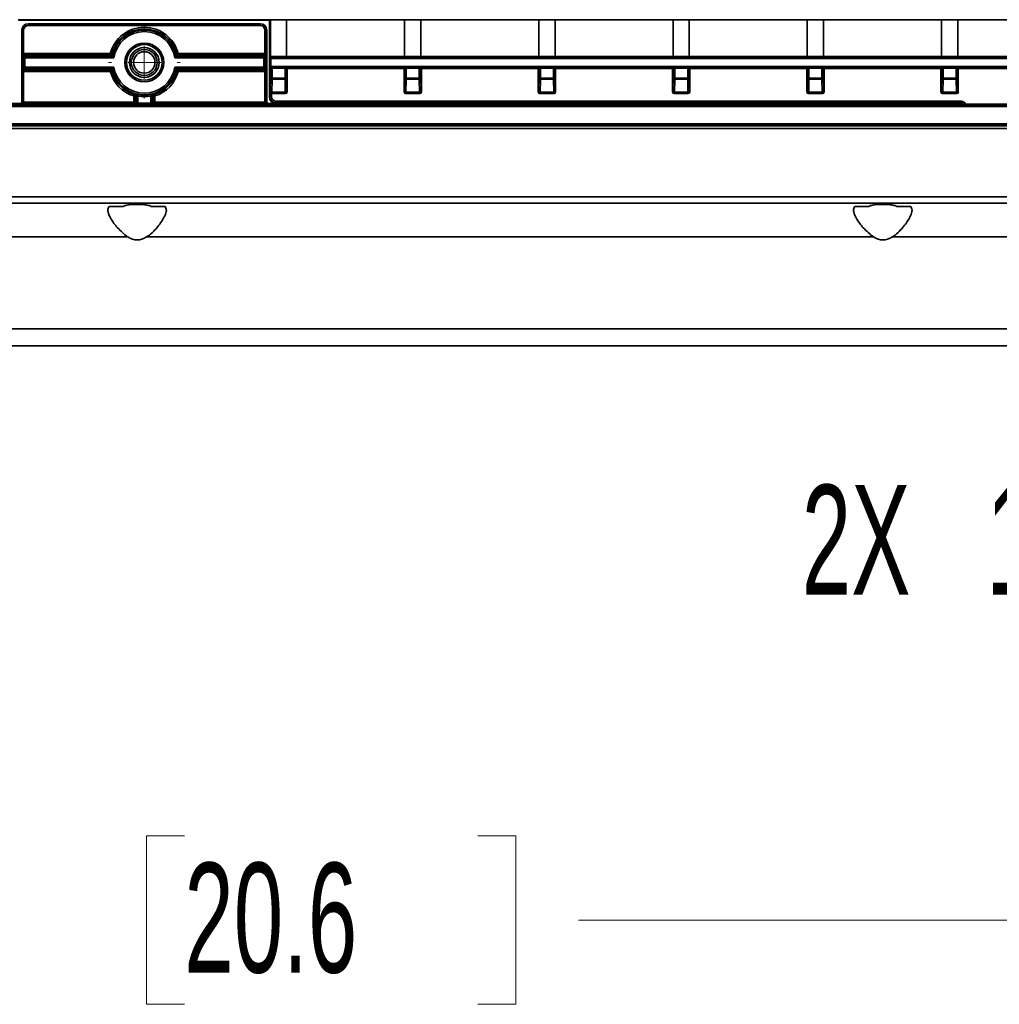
# Model space of a CAD drawing. Header units: millimetres. Extents: x 0 to 1118, y 0 to 864.
# Tile 63 of 250: x 144 to 182, y 412 to 450. Entities that reach past the tile are written whole.
import ezdxf

# ---------------------------------------------------------------- set-up
doc = ezdxf.new("R2010")
doc.units = ezdxf.units.MM
doc.styles.add('SLDTEXTSTYLE0', font='TXT', dxfattribs={"width": 0.605})
doc.dimstyles.new('SLDDIMSTYLE3', dxfattribs={"dimtxt": 4.233333, "dimasz": 4.572, "dimexe": 0, "dimexo": 0.0625, "dimgap": 1.058333, "dimtad": 0, "dimtih": 1, "dimtoh": 1, "dimdec": 1, "dimlfac": 4, "dimrnd": 1e-09, "dimzin": 4, "dimdsep": 46, "dimtxsty": 'SLDTEXTSTYLE0', "dimsah": 1, "dimcen": 0.09, "dimadec": 0, "dimazin": 1, "dimtfac": 1, "dimtofl": 0, "dimtmove": 0, "dimatfit": 3, "dimfxl": 1, "dimfrac": 2, "dimtolj": 1, "dimtzin": 12, "dimarcsym": 0})
doc.dimstyles.new('SLDDIMSTYLE4', dxfattribs={"dimtxt": 4.233333, "dimasz": 4.572, "dimexe": 0, "dimexo": 0.0625, "dimgap": 1.058333, "dimtad": 0, "dimtih": 1, "dimtoh": 1, "dimdec": 1, "dimlfac": 4, "dimrnd": 1e-09, "dimzin": 12, "dimdsep": 46, "dimtxsty": 'SLDTEXTSTYLE0', "dimsah": 1, "dimcen": 0.09, "dimadec": 0, "dimazin": 3, "dimtfac": 1, "dimtmove": 0, "dimatfit": 0, "dimfxl": 1, "dimfrac": 2, "dimtolj": 1, "dimtzin": 12, "dimarcsym": 0})

# ---------------------------------------------------------------- blocks, each defined once
blk = doc.blocks.new('_D_9')
at = {"color": 7, "linetype": 'Continuous', "lineweight": 0}
for p, q in [((83.423, 433.618), (83.423, 413.606)), ((213.923, 433.618), (213.923, 413.606)), ((150.289, 418.455), (148.834, 418.455)), ((148.834, 418.455), (148.834, 411.958)), ((161.608, 418.455), (163.063, 418.455)), ((163.063, 418.455), (163.063, 411.958)), ((83.423, 415.207), (131.858, 415.207)), ((213.923, 415.207), (165.487, 415.207)), ((148.834, 411.958), (150.289, 411.958)), ((163.063, 411.958), (161.608, 411.958))]:
    blk.add_line(p, q, dxfattribs=at)
at = {"color": 7, "linetype": 'Continuous', "lineweight": 18}
for points in [[(83.423, 415.207), (87.995, 414.445), (87.995, 415.969)], [(213.923, 415.207), (209.351, 415.969), (209.351, 414.445)]]:
    blk.add_solid(points, dxfattribs=at)
at = {"color": 7, "linetype": 'Continuous', "lineweight": 18, "char_height": 4.2333, "attachment_point": 1, "style": 'SLDTEXTSTYLE0'}
for s, insert in [('522.0', (132.827, 417.415)), ('20.6', (150.289, 417.415))]:
    blk.add_mtext(s, dxfattribs=dict(at, insert=insert))
blk = doc.blocks.new('_D_17')
at = {"color": 7, "linetype": 'Continuous', "lineweight": 0}
for p, q in [((210.844, 445.289), (210.844, 428.179)), ((213.923, 433.618), (213.923, 428.179)), ((195.437, 433.027), (193.982, 433.027)), ((193.982, 433.027), (193.982, 426.53)), ((200.288, 433.027), (201.743, 433.027)), ((201.743, 433.027), (201.743, 426.53)), ((210.844, 429.779), (204.167, 429.779)), ((213.923, 429.779), (223.448, 429.779)), ((193.982, 426.53), (195.437, 426.53)), ((201.743, 426.53), (200.288, 426.53))]:
    blk.add_line(p, q, dxfattribs=at)
at = {"color": 7, "linetype": 'Continuous', "lineweight": 18}
for points in [[(210.844, 429.779), (206.272, 430.541), (206.272, 429.017)], [(213.923, 429.779), (218.495, 429.017), (218.495, 430.541)]]:
    blk.add_solid(points, dxfattribs=at)
at = {"color": 7, "linetype": 'Continuous', "lineweight": 18, "char_height": 4.2333, "attachment_point": 1, "style": 'SLDTEXTSTYLE0'}
for s, insert in [('2X', (174.094, 431.987)), ('12.3', (181.208, 431.987)), ('.5', (195.437, 431.987))]:
    blk.add_mtext(s, dxfattribs=dict(at, insert=insert))
blk = doc.blocks.new('SW_CENTERMARKSYMBOL_5')
at = {"color": 0, "linetype": 'Continuous', "lineweight": 18}
for p, q in [((0, 1.27), (0, 1.385)), ((0, 0), (0, 0.635)), ((-1.27, 0), (-1.385, 0)), ((0, 0), (-0.635, 0)), ((0, 0), (0, -0.635)), ((0, 0), (0.635, 0)), ((1.27, 0), (1.385, 0)), ((0, -1.27), (0, -1.385))]:
    blk.add_line(p, q, dxfattribs=at)

msp = doc.modelspace()

# ---------------------------------------------------------------- linework, layer by layer
at = {"color": 7, "linetype": 'Continuous', "lineweight": 35}
for p, q in [((153.606, 449.923), (143.881, 449.923)), ((153.568, 449.904), (143.92, 449.904)), ((153.568, 449.904), (153.606, 449.923)), ((153.568, 446.949), (153.568, 449.904)), ((153.606, 449.923), (153.606, 448.5)), ((154.231, 449.923), (153.606, 449.923)), ((158.781, 449.923), (154.231, 449.923)), ((154.231, 448.5), (154.231, 449.923)), ((159.406, 449.923), (158.781, 449.923)), ((158.781, 449.923), (158.781, 448.5)), ((163.956, 449.923), (159.406, 449.923)), ((159.406, 448.5), (159.406, 449.923)), ((164.581, 449.923), (163.956, 449.923)), ((163.956, 449.923), (163.956, 448.5)), ((169.131, 449.923), (164.581, 449.923)), ((164.581, 448.5), (164.581, 449.923)), ((169.756, 449.923), (169.131, 449.923)), ((169.131, 449.923), (169.131, 448.5)), ((174.306, 449.923), (169.756, 449.923)), ((169.756, 448.5), (169.756, 449.923)), ((174.931, 449.923), (174.306, 449.923)), ((174.306, 449.923), (174.306, 448.5)), ((179.481, 449.923), (174.931, 449.923)), ((174.931, 448.5), (174.931, 449.923)), ((180.106, 449.923), (179.481, 449.923)), ((179.481, 449.923), (179.481, 448.5)), ((184.656, 449.923), (180.106, 449.923)), ((180.106, 448.5), (180.106, 449.923)), ((144.024, 446.749), (144.024, 449.519)), ((144.029, 449.514), (144.024, 449.519)), ((144.029, 448.617), (144.029, 449.514)), ((144.029, 449.514), (144.092, 449.514)), ((144.092, 449.514), (144.092, 448.617)), ((144.274, 449.769), (144.279, 449.764)), ((144.274, 449.769), (153.215, 449.769)), ((144.279, 449.764), (144.279, 449.701)), ((144.279, 449.764), (153.21, 449.764)), ((153.21, 449.701), (144.279, 449.701)), ((153.21, 449.764), (153.215, 449.769)), ((153.21, 449.764), (153.21, 449.701)), ((153.397, 448.617), (153.397, 449.514)), ((153.397, 449.514), (153.46, 449.514)), ((153.465, 449.519), (153.46, 449.514)), ((153.46, 449.514), (153.46, 448.617)), ((153.465, 449.519), (153.465, 446.749)), ((144.029, 448.617), (144.092, 448.617)), ((144.073, 448.45), (144.031, 448.492)), ((144.073, 448.45), (144.135, 448.45)), ((144.073, 448.098), (144.073, 448.45)), ((144.092, 448.617), (147.433, 448.617)), ((144.094, 448.554), (144.135, 448.513)), ((147.433, 448.554), (144.094, 448.554)), ((144.135, 448.513), (144.135, 448.45)), ((144.135, 448.513), (147.465, 448.513)), ((144.135, 448.45), (144.135, 448.098)), ((147.568, 448.45), (144.135, 448.45)), ((147.433, 448.554), (147.433, 448.617)), ((147.433, 448.617), (147.493, 448.601)), ((147.465, 448.513), (147.433, 448.554)), ((153.353, 448.45), (149.919, 448.45)), ((149.994, 448.601), (150.055, 448.617)), ((150.055, 448.554), (150.022, 448.513)), ((150.022, 448.513), (153.353, 448.513)), ((150.055, 448.617), (150.055, 448.554)), ((150.055, 448.617), (153.397, 448.617)), ((153.395, 448.554), (150.055, 448.554)), ((153.353, 448.513), (153.395, 448.554)), ((153.353, 448.45), (153.353, 448.513)), ((153.353, 448.098), (153.353, 448.45)), ((153.353, 448.45), (153.416, 448.45)), ((153.397, 448.617), (153.46, 448.617)), ((153.457, 448.492), (153.416, 448.45)), ((153.416, 448.45), (153.416, 448.098)), ((153.606, 448.5), (153.617, 448.495)), ((153.606, 448.5), (154.231, 448.5)), ((153.617, 448.495), (205.908, 448.495)), ((205.908, 448.432), (153.618, 448.432)), ((153.618, 448.116), (153.618, 448.432)), ((154.231, 448.5), (158.781, 448.5)), ((158.781, 448.5), (159.406, 448.5)), ((159.406, 448.5), (163.956, 448.5)), ((163.956, 448.5), (164.581, 448.5)), ((164.581, 448.5), (169.131, 448.5)), ((169.131, 448.5), (169.756, 448.5)), ((169.756, 448.5), (174.306, 448.5)), ((174.306, 448.5), (174.931, 448.5)), ((174.931, 448.5), (179.481, 448.5)), ((179.481, 448.5), (180.106, 448.5)), ((180.106, 448.5), (184.656, 448.5)), ((144.031, 448.057), (144.073, 448.098)), ((144.073, 448.098), (144.135, 448.098)), ((144.135, 448.036), (144.094, 447.994)), ((144.094, 447.994), (147.433, 447.994)), ((144.135, 448.098), (147.568, 448.098)), ((144.135, 448.098), (144.135, 448.036)), ((147.465, 448.036), (144.135, 448.036)), ((147.433, 447.994), (147.465, 448.036)), ((147.433, 447.932), (147.433, 447.994)), ((149.919, 448.098), (153.353, 448.098)), ((153.353, 448.036), (150.022, 448.036)), ((150.022, 448.036), (150.055, 447.994)), ((150.055, 447.994), (153.395, 447.994)), ((150.055, 447.994), (150.055, 447.932)), ((153.353, 448.036), (153.353, 448.098)), ((153.353, 448.098), (153.416, 448.098)), ((153.395, 447.994), (153.353, 448.036)), ((153.416, 448.098), (153.457, 448.057)), ((153.617, 448.054), (153.605, 448.048)), ((153.605, 447.67), (153.605, 448.048)), ((205.908, 448.054), (153.617, 448.054)), ((153.618, 448.116), (205.908, 448.116)), ((154.17, 448.048), (153.668, 448.048)), ((153.668, 448.048), (153.668, 447.67)), ((154.17, 447.67), (154.17, 448.048)), ((154.254, 448.037), (154.232, 448.048)), ((154.232, 448.048), (154.232, 447.67)), ((158.758, 448.037), (154.254, 448.037)), ((154.254, 447.137), (154.254, 448.037)), ((158.78, 448.048), (158.758, 448.037)), ((158.758, 448.037), (158.758, 447.137)), ((158.78, 447.67), (158.78, 448.048)), ((159.345, 448.048), (158.843, 448.048)), ((158.843, 448.048), (158.843, 447.67)), ((159.345, 447.67), (159.345, 448.048)), ((159.429, 448.037), (159.407, 448.048)), ((159.407, 448.048), (159.407, 447.67)), ((163.933, 448.037), (159.429, 448.037)), ((159.429, 447.137), (159.429, 448.037)), ((163.955, 448.048), (163.933, 448.037)), ((163.933, 448.037), (163.933, 447.137)), ((163.955, 447.67), (163.955, 448.048)), ((164.52, 448.048), (164.018, 448.048)), ((164.018, 448.048), (164.018, 447.67)), ((164.52, 447.67), (164.52, 448.048)), ((164.604, 448.037), (164.582, 448.048)), ((164.582, 448.048), (164.582, 447.67)), ((169.108, 448.037), (164.604, 448.037)), ((164.604, 447.137), (164.604, 448.037)), ((169.13, 448.048), (169.108, 448.037)), ((169.108, 448.037), (169.108, 447.137)), ((169.13, 447.67), (169.13, 448.048)), ((169.695, 448.048), (169.193, 448.048)), ((169.193, 448.048), (169.193, 447.67)), ((169.695, 447.67), (169.695, 448.048)), ((169.779, 448.037), (169.757, 448.048)), ((169.757, 448.048), (169.757, 447.67)), ((174.283, 448.037), (169.779, 448.037)), ((169.779, 447.137), (169.779, 448.037)), ((174.305, 448.048), (174.283, 448.037)), ((174.283, 448.037), (174.283, 447.137)), ((174.305, 447.67), (174.305, 448.048)), ((174.87, 448.048), (174.368, 448.048)), ((174.368, 448.048), (174.368, 447.67)), ((174.87, 447.67), (174.87, 448.048)), ((174.954, 448.037), (174.932, 448.048)), ((174.932, 448.048), (174.932, 447.67)), ((179.458, 448.037), (174.954, 448.037)), ((174.954, 447.137), (174.954, 448.037)), ((179.48, 448.048), (179.458, 448.037)), ((179.458, 448.037), (179.458, 447.137)), ((179.48, 447.67), (179.48, 448.048)), ((180.045, 448.048), (179.543, 448.048)), ((179.543, 448.048), (179.543, 447.67)), ((180.045, 447.67), (180.045, 448.048)), ((180.129, 448.037), (180.107, 448.048)), ((180.107, 448.048), (180.107, 447.67)), ((184.633, 448.037), (180.129, 448.037)), ((180.129, 447.137), (180.129, 448.037)), ((144.029, 446.744), (144.029, 447.932)), ((144.092, 447.932), (144.029, 447.932)), ((147.433, 447.932), (144.092, 447.932)), ((144.092, 447.932), (144.092, 446.742)), ((147.493, 447.947), (147.433, 447.932)), ((150.055, 447.932), (149.994, 447.947)), ((153.397, 447.932), (150.055, 447.932)), ((153.46, 447.932), (153.397, 447.932)), ((153.397, 446.742), (153.397, 447.932)), ((153.46, 447.932), (153.46, 446.744)), ((153.597, 447.177), (153.605, 447.67)), ((153.668, 447.67), (153.605, 447.67)), ((153.668, 447.625), (153.659, 447.133)), ((153.668, 447.67), (154.17, 447.67)), ((153.668, 447.67), (153.668, 447.625)), ((154.17, 447.625), (153.668, 447.625)), ((154.232, 447.67), (154.17, 447.67)), ((154.17, 447.625), (154.17, 447.67)), ((154.178, 447.133), (154.17, 447.625)), ((154.232, 447.67), (154.241, 447.177)), ((158.772, 447.177), (158.78, 447.67)), ((158.843, 447.67), (158.78, 447.67)), ((158.843, 447.625), (158.834, 447.133)), ((158.843, 447.67), (159.345, 447.67)), ((158.843, 447.67), (158.843, 447.625)), ((159.345, 447.625), (158.843, 447.625)), ((159.345, 447.67), (159.407, 447.67)), ((159.345, 447.625), (159.345, 447.67)), ((159.353, 447.133), (159.345, 447.625)), ((159.407, 447.67), (159.416, 447.177)), ((163.947, 447.177), (163.955, 447.67)), ((164.018, 447.67), (163.955, 447.67)), ((164.018, 447.625), (164.009, 447.133)), ((164.018, 447.67), (164.52, 447.67)), ((164.018, 447.67), (164.018, 447.625)), ((164.52, 447.625), (164.018, 447.625)), ((164.52, 447.67), (164.582, 447.67)), ((164.52, 447.625), (164.52, 447.67)), ((164.528, 447.133), (164.52, 447.625)), ((164.582, 447.67), (164.591, 447.177)), ((169.122, 447.177), (169.13, 447.67)), ((169.193, 447.67), (169.13, 447.67)), ((169.193, 447.625), (169.184, 447.133)), ((169.193, 447.67), (169.695, 447.67)), ((169.193, 447.67), (169.193, 447.625)), ((169.695, 447.625), (169.193, 447.625)), ((169.695, 447.67), (169.757, 447.67)), ((169.695, 447.625), (169.695, 447.67)), ((169.703, 447.133), (169.695, 447.625)), ((169.757, 447.67), (169.766, 447.177)), ((174.297, 447.177), (174.305, 447.67)), ((174.368, 447.67), (174.305, 447.67)), ((174.368, 447.625), (174.359, 447.133)), ((174.368, 447.67), (174.87, 447.67)), ((174.368, 447.67), (174.368, 447.625)), ((174.87, 447.625), (174.368, 447.625)), ((174.87, 447.67), (174.932, 447.67)), ((174.87, 447.625), (174.87, 447.67)), ((174.878, 447.133), (174.87, 447.625)), ((174.932, 447.67), (174.941, 447.177)), ((179.472, 447.177), (179.48, 447.67)), ((179.543, 447.67), (179.48, 447.67)), ((179.543, 447.625), (179.534, 447.133)), ((179.543, 447.67), (180.045, 447.67)), ((179.543, 447.67), (179.543, 447.625)), ((180.045, 447.625), (179.543, 447.625)), ((180.045, 447.67), (180.107, 447.67)), ((180.045, 447.625), (180.045, 447.67)), ((180.053, 447.133), (180.045, 447.625)), ((180.107, 447.67), (180.116, 447.177)), ((148.338, 446.981), (148.357, 447.041)), ((148.4, 446.981), (148.338, 446.981)), ((148.338, 446.742), (148.338, 446.981)), ((148.43, 447.003), (148.4, 446.981)), ((148.4, 446.981), (148.4, 446.742)), ((148.43, 446.712), (148.43, 447.003)), ((148.505, 447.036), (148.493, 446.975)), ((148.493, 446.975), (148.493, 446.71)), ((148.983, 447.036), (148.995, 446.975)), ((148.995, 446.71), (148.995, 446.975)), ((149.057, 447.003), (149.057, 446.712)), ((149.087, 446.981), (149.057, 447.003)), ((149.087, 446.742), (149.087, 446.981)), ((149.15, 446.981), (149.087, 446.981)), ((149.131, 447.041), (149.15, 446.981)), ((149.15, 446.981), (149.15, 446.742)), ((153.568, 446.949), (153.582, 446.963)), ((153.582, 447.134), (153.597, 447.177)), ((153.582, 446.963), (153.582, 447.134)), ((153.582, 446.963), (153.645, 446.963)), ((153.645, 447.074), (153.645, 446.963)), ((153.659, 447.115), (153.646, 447.074)), ((153.646, 447.074), (154.192, 447.074)), ((153.659, 447.133), (154.178, 447.133)), ((153.659, 447.133), (153.659, 447.115)), ((154.178, 447.115), (153.659, 447.115)), ((154.178, 447.115), (154.178, 447.133)), ((154.192, 447.074), (154.178, 447.115)), ((154.241, 447.177), (154.254, 447.137)), ((158.758, 447.137), (158.772, 447.177)), ((158.834, 447.115), (158.821, 447.074)), ((158.821, 447.074), (159.367, 447.074)), ((158.834, 447.133), (159.353, 447.133)), ((158.834, 447.133), (158.834, 447.115)), ((159.353, 447.115), (158.834, 447.115)), ((159.353, 447.115), (159.353, 447.133)), ((159.367, 447.074), (159.353, 447.115)), ((159.416, 447.177), (159.429, 447.137)), ((163.933, 447.137), (163.947, 447.177)), ((164.009, 447.115), (163.996, 447.074)), ((163.996, 447.074), (164.542, 447.074)), ((164.009, 447.133), (164.528, 447.133)), ((164.009, 447.133), (164.009, 447.115)), ((164.528, 447.115), (164.009, 447.115)), ((164.528, 447.115), (164.528, 447.133)), ((164.542, 447.074), (164.528, 447.115)), ((164.591, 447.177), (164.604, 447.137)), ((169.108, 447.137), (169.122, 447.177)), ((169.184, 447.115), (169.171, 447.074)), ((169.171, 447.074), (169.717, 447.074)), ((169.184, 447.133), (169.703, 447.133)), ((169.184, 447.133), (169.184, 447.115)), ((169.703, 447.115), (169.184, 447.115)), ((169.703, 447.115), (169.703, 447.133)), ((169.717, 447.074), (169.703, 447.115)), ((169.766, 447.177), (169.779, 447.137)), ((174.283, 447.137), (174.297, 447.177)), ((174.359, 447.115), (174.346, 447.074)), ((174.346, 447.074), (174.892, 447.074)), ((174.359, 447.133), (174.878, 447.133)), ((174.359, 447.133), (174.359, 447.115)), ((174.878, 447.115), (174.359, 447.115)), ((174.878, 447.115), (174.878, 447.133)), ((174.892, 447.074), (174.878, 447.115)), ((174.941, 447.177), (174.954, 447.137)), ((179.458, 447.137), (179.472, 447.177)), ((179.534, 447.115), (179.521, 447.074)), ((179.521, 447.074), (180.067, 447.074)), ((179.534, 447.133), (180.053, 447.133)), ((179.534, 447.133), (179.534, 447.115)), ((180.053, 447.115), (179.534, 447.115)), ((180.053, 447.115), (180.053, 447.133)), ((180.067, 447.074), (180.053, 447.115)), ((180.116, 447.177), (180.129, 447.137)), ((83.548, 446.638), (212.857, 446.638)), ((212.854, 446.575), (83.548, 446.575)), ((143.961, 446.687), (117.373, 446.687)), ((143.967, 446.681), (143.961, 446.687)), ((144.024, 446.749), (144.029, 446.744)), ((144.092, 446.679), (144.092, 446.742)), ((144.092, 446.742), (148.338, 446.742)), ((148.338, 446.679), (144.092, 446.679)), ((148.338, 446.679), (148.338, 446.742)), ((148.338, 446.742), (148.4, 446.742)), ((148.368, 446.65), (148.338, 446.679)), ((148.4, 446.742), (148.43, 446.712)), ((148.493, 446.71), (148.493, 446.647)), ((148.493, 446.71), (148.995, 446.71)), ((148.995, 446.647), (148.493, 446.647)), ((148.995, 446.71), (148.995, 446.647)), ((149.057, 446.712), (149.087, 446.742)), ((149.087, 446.742), (149.15, 446.742)), ((149.15, 446.679), (149.12, 446.65)), ((149.15, 446.742), (149.15, 446.679)), ((149.15, 446.742), (153.397, 446.742)), ((153.397, 446.679), (149.15, 446.679)), ((153.397, 446.742), (153.397, 446.679)), ((153.46, 446.744), (153.465, 446.749)), ((153.527, 446.687), (153.522, 446.681)), ((180.115, 446.687), (153.527, 446.687)), ((153.832, 446.713), (153.818, 446.699)), ((153.818, 446.699), (180.231, 446.699)), ((153.832, 446.713), (153.832, 446.776)), ((153.832, 446.776), (180.245, 446.776)), ((180.245, 446.713), (153.832, 446.713)), ((180.115, 446.687), (180.115, 446.699)), ((180.115, 446.687), (180.134, 446.668)), ((180.134, 446.668), (189.804, 446.668)), ((180.231, 446.699), (180.245, 446.713)), ((180.245, 446.713), (180.245, 446.776)), ((83.548, 445.911), (212.854, 445.911)), ((212.857, 445.848), (83.548, 445.848)), ((213.173, 445.724), (83.548, 445.724)), ((97.874, 445.833), (199.471, 445.833)), ((83.548, 443.095), (213.171, 443.095)), ((213.165, 442.849), (83.548, 442.849)), ((147.393, 442.724), (147.927, 442.724)), ((149.011, 442.724), (149.545, 442.724)), ((176.143, 442.724), (176.677, 442.724)), ((177.761, 442.724), (178.295, 442.724)), ((148.103, 441.546), (120.084, 441.546)), ((176.853, 441.546), (148.834, 441.546)), ((203.151, 441.546), (177.584, 441.546)), ((95.458, 438.001), (201.888, 438.001)), ((201.888, 437.349), (95.458, 437.349))]:
    msp.add_line(p, q, dxfattribs=at)
for radius in [0.75, 0.688, 0.575, 0.5, 0.413]:
    msp.add_circle((148.744, 448.274), radius, dxfattribs=at)
for centre, radius, start, end in [((148.744, 448.274), 1.355, 14.6432, 165.3568), ((148.744, 448.274), 1.293, 14.6432, 165.3568), ((148.744, 448.274), 1.251, 13.2497, 166.7503), ((148.744, 448.274), 1.189, 8.5194, 171.4806), ((144.094, 448.492), 0.0625, 90.0204, 179.9796), ((144.135, 448.45), 0.0625, 90.0204, 179.9796), ((147.433, 448.617), 0.0625, 270.0149, 345.3419), ((147.465, 448.575), 0.0625, 270.0154, 346.7349), ((150.022, 448.575), 0.0625, 193.2651, 269.9846), ((150.055, 448.617), 0.0625, 194.6581, 269.9851), ((153.353, 448.45), 0.0625, 0.0204, 89.9796), ((153.395, 448.492), 0.0625, 0.0204, 89.9796), ((144.094, 448.057), 0.0625, 180.0204, 269.9796), ((144.135, 448.098), 0.0625, 180.0204, 269.9796), ((147.433, 447.932), 0.0625, 14.6581, 89.9851), ((147.465, 447.973), 0.0625, 13.2651, 89.9846), ((148.744, 448.274), 1.189, 188.5194, 351.4806), ((150.022, 447.973), 0.0625, 90.0154, 166.7349), ((150.055, 447.932), 0.0625, 90.0149, 165.3419), ((153.353, 448.098), 0.0625, 270.0204, 359.9796), ((153.395, 448.057), 0.0625, 270.0204, 359.9796), ((148.744, 448.274), 1.355, 194.6432, 252.5753), ((148.744, 448.274), 1.293, 194.6432, 252.5753), ((148.744, 448.274), 1.251, 193.2497, 346.7503), ((148.744, 448.274), 1.293, 287.4247, 345.3568), ((148.744, 448.274), 1.355, 287.4247, 345.3568), ((153.661, 447.682), 0.0567, 192.2379, 277.2251), ((154.177, 447.682), 0.0567, 262.7749, 347.7621), ((158.836, 447.682), 0.0567, 192.2379, 277.2251), ((159.352, 447.682), 0.0567, 262.7749, 347.7621), ((164.011, 447.682), 0.0567, 192.2379, 277.2251), ((164.527, 447.682), 0.0567, 262.7749, 347.7621), ((169.186, 447.682), 0.0567, 192.2379, 277.2251), ((169.702, 447.682), 0.0567, 262.7749, 347.7621), ((174.361, 447.682), 0.0567, 192.2379, 277.2251), ((174.877, 447.682), 0.0567, 262.7749, 347.7621), ((179.536, 447.682), 0.0567, 192.2379, 277.2251), ((180.052, 447.682), 0.0567, 262.7749, 347.7621), ((145.841, 450.312), 4.127, 307.568, 308.073), ((148.338, 446.981), 0.0625, 0.0141, 72.5612), ((148.368, 447.003), 0.0625, 0.0144, 73.5017), ((148.744, 448.274), 1.323, 259.0616, 280.9384), ((148.744, 448.274), 1.261, 259.0616, 280.9384), ((149.12, 447.003), 0.0625, 106.4983, 179.9856), ((149.15, 446.981), 0.0625, 107.4388, 179.9859), ((151.631, 450.291), 4.1, 231.9254, 232.4336), ((153.652, 447.189), 0.0567, 192.2379, 277.2251), ((153.659, 447.177), 0.0625, 180.0962, 269.9736), ((154.186, 447.189), 0.0567, 262.7749, 347.7621), ((154.178, 447.177), 0.0625, 270.0264, 359.9038), ((158.827, 447.189), 0.0567, 192.2379, 277.2251), ((158.834, 447.177), 0.0625, 180.0962, 269.9736), ((159.361, 447.189), 0.0567, 262.7749, 347.7621), ((159.353, 447.177), 0.0625, 270.0264, 359.9038), ((164.002, 447.189), 0.0567, 192.2379, 277.2251), ((164.009, 447.177), 0.0625, 180.0962, 269.9736), ((164.536, 447.189), 0.0567, 262.7749, 347.7621), ((164.528, 447.177), 0.0625, 270.0264, 359.9038), ((169.177, 447.189), 0.0567, 192.2379, 277.2251), ((169.184, 447.177), 0.0625, 180.0962, 269.9736), ((169.711, 447.189), 0.0567, 262.7749, 347.7621), ((169.703, 447.177), 0.0625, 270.0264, 359.9038), ((174.352, 447.189), 0.0567, 192.2379, 277.2251), ((174.359, 447.177), 0.0625, 180.0962, 269.9736), ((174.886, 447.189), 0.0567, 262.7749, 347.7621), ((174.878, 447.177), 0.0625, 270.0264, 359.9038), ((179.527, 447.189), 0.0567, 192.2379, 277.2251), ((179.534, 447.177), 0.0625, 180.0962, 269.9736), ((180.061, 447.189), 0.0567, 262.7749, 347.7621), ((180.053, 447.177), 0.0625, 270.0264, 359.9038), ((143.967, 446.744), 0.0625, 270.0204, 359.9796), ((148.338, 446.742), 0.0625, 270.0204, 359.9796), ((148.368, 446.712), 0.0625, 270.0204, 359.9796), ((149.12, 446.712), 0.0625, 180.0204, 269.9796), ((149.15, 446.742), 0.0625, 180.0204, 269.9796), ((153.522, 446.744), 0.0625, 180.0204, 269.9796)]:
    msp.add_arc(centre, radius, start, end, dxfattribs=at)
for centre, major_axis, ratio, start_param, end_param in [((144.274, 449.519), (-0.177, 0.177), 0.999695, 5.497939, 7.068431), ((144.279, 449.514), (0.177, -0.177), 0.999848, 2.356347, 3.926839), ((144.279, 449.514), (-0.133, 0.133), 0.999695, 5.497939, 7.068431), ((153.21, 449.514), (0.177, 0.177), 0.999848, 5.497939, 7.068431), ((153.21, 449.514), (0.133, 0.133), 0.999695, 5.497939, 7.068431), ((153.215, 449.519), (0.177, 0.177), 0.999695, 5.497939, 7.068431), ((144.031, 448.617), (0, 0.125), 0.017455, 1.570796, 3.124139), ((144.094, 448.617), (0, 0.0625), 0.03491, 1.570796, 3.124139), ((153.395, 448.617), (0, 0.0625), 0.03491, 3.159046, 4.712389), ((153.457, 448.617), (0, 0.125), 0.017455, 3.159046, 4.712389), ((153.617, 448.432), (0, 0.0625), 0.017455, 4.712389, 6.274459), ((144.031, 447.932), (0, 0.125), 0.017455, 0.017453, 1.570796), ((144.094, 447.932), (0, 0.0625), 0.03491, 0.017453, 1.570796), ((153.395, 447.932), (0, 0.0625), 0.03491, 4.712389, 6.265732), ((153.457, 447.932), (0, 0.125), 0.017455, 4.712389, 6.265732), ((153.668, 448.048), (0.0625, 0), 0.008727, 1.570796, 3.124139), ((153.617, 448.116), (0, 0.0625), 0.017455, 3.150319, 4.712389), ((154.17, 448.048), (0.0625, 0), 0.008727, 0.017453, 1.570796), ((158.843, 448.048), (0.0625, 0), 0.008727, 1.570796, 3.124139), ((159.345, 448.048), (0.0625, 0), 0.008727, 0.017453, 1.570796), ((164.018, 448.048), (0.0625, 0), 0.008727, 1.570796, 3.124139), ((164.52, 448.048), (0.0625, 0), 0.008727, 0.017453, 1.570796), ((169.193, 448.048), (0.0625, 0), 0.008727, 1.570796, 3.124139), ((169.695, 448.048), (0.0625, 0), 0.008727, 0.017453, 1.570796), ((174.368, 448.048), (0.0625, 0), 0.008727, 1.570796, 3.124139), ((174.87, 448.048), (0.0625, 0), 0.008727, 0.017453, 1.570796), ((179.543, 448.048), (0.0625, 0), 0.008727, 1.570796, 3.124139), ((180.045, 448.048), (0.0625, 0), 0.008727, 0.017453, 1.570796), ((153.818, 446.949), (-0.177, -0.177), 0.999695, 5.497939, 7.068431), ((153.645, 447.134), (0.0618, -0.01), 0.946286, 3.311301, 4.864644), ((153.832, 446.963), (0.177, 0.177), 0.999848, 2.356347, 3.926839), ((153.646, 447.137), (0.0198, 0.0594), 0.998478, 3.446103, 3.462643), ((153.832, 446.963), (-0.133, -0.133), 0.999695, 5.497939, 7.068431), ((154.192, 447.137), (0.0198, -0.0594), 0.998478, 5.962135, 7.532018), ((158.821, 447.137), (0.0198, 0.0594), 0.998478, 1.89276, 3.462643), ((159.367, 447.137), (0.0198, -0.0594), 0.998478, 5.962135, 7.532018), ((163.996, 447.137), (0.0198, 0.0594), 0.998478, 1.89276, 3.462643), ((164.542, 447.137), (0.0198, -0.0594), 0.998478, 5.962135, 7.532018), ((169.171, 447.137), (0.0198, 0.0594), 0.998478, 1.89276, 3.462643), ((169.717, 447.137), (0.0198, -0.0594), 0.998478, 5.962135, 7.532018), ((174.346, 447.137), (0.0198, 0.0594), 0.998478, 1.89276, 3.462643), ((174.892, 447.137), (0.0198, -0.0594), 0.998478, 5.962135, 7.532018), ((179.521, 447.137), (0.0198, 0.0594), 0.998478, 1.89276, 3.462643), ((180.067, 447.137), (0.0198, -0.0594), 0.998478, 5.962135, 7.532018), ((143.961, 446.749), (0.0442, -0.0442), 0.999695, 5.497939, 7.068431), ((144.092, 446.681), (0.125, 0), 0.017455, 3.159046, 4.712389), ((144.092, 446.744), (0.0625, 0), 0.03491, 3.159046, 4.712389), ((148.493, 446.65), (0.125, 0), 0.017455, 3.159046, 4.712389), ((148.493, 446.712), (0.0625, 0), 0.03491, 3.159046, 4.712389), ((148.995, 446.712), (0.0625, 0), 0.03491, 4.712389, 6.265732), ((148.995, 446.65), (0.125, 0), 0.017455, 4.712389, 6.265732), ((153.397, 446.744), (0.0625, 0), 0.03491, 4.712389, 6.265732), ((153.397, 446.681), (0.125, 0), 0.017455, 4.712389, 6.265732), ((153.528, 446.749), (-0.0442, -0.0442), 0.999695, 5.497939, 7.068431), ((180.231, 446.574), (0.0884, 0.0884), 0.999695, 0.067266, 0.785246), ((180.245, 446.588), (0.133, 0.133), 0.999695, 5.938214, 7.068431), ((180.245, 446.588), (0.0884, 0.0884), 0.999391, 6.191458, 7.068431), ((148.469, 443.471), (0, 2.039), 0.545175, 2.806399, 3.476786), ((177.219, 443.471), (0, 2.039), 0.545175, 2.806399, 3.476786)]:
    msp.add_ellipse(centre, major_axis=major_axis, ratio=ratio, start_param=start_param, end_param=end_param, dxfattribs=at)
for points, knots in [([(147.568, 448.45), (147.568, 448.45), (147.554, 448.458), (147.536, 448.469), (147.509, 448.486), (147.49, 448.497), (147.475, 448.507), (147.468, 448.511), (147.466, 448.513), (147.465, 448.513), (147.465, 448.513)], [0, 0, 0, 0, 0.007769, 0.327992, 0.437098, 0.668132, 0.832088, 0.88496, 0.977416, 1, 1, 1, 1]), ([(147.493, 448.601), (147.494, 448.6), (147.497, 448.597), (147.507, 448.583), (147.518, 448.571), (147.526, 448.561)], [0, 0, 0, 0, 0.052571, 0.262854, 1, 1, 1, 1]), ([(147.526, 448.561), (147.526, 448.561), (147.526, 448.561), (147.527, 448.558), (147.53, 448.55), (147.536, 448.535), (147.544, 448.514), (147.555, 448.485), (147.562, 448.465), (147.568, 448.451), (147.568, 448.45)], [0, 0, 0, 0, 0.022852, 0.118417, 0.169102, 0.332336, 0.561724, 0.670439, 0.992137, 1, 1, 1, 1]), ([(149.919, 448.45), (149.919, 448.451), (149.925, 448.465), (149.933, 448.485), (149.944, 448.514), (149.952, 448.535), (149.958, 448.55), (149.96, 448.558), (149.961, 448.561), (149.961, 448.561), (149.962, 448.561)], [0, 0, 0, 0, 0.007863, 0.329561, 0.438276, 0.667664, 0.830898, 0.881583, 0.977148, 1, 1, 1, 1]), ([(150.022, 448.513), (150.022, 448.513), (150.022, 448.513), (150.02, 448.511), (150.013, 448.507), (149.998, 448.497), (149.978, 448.486), (149.952, 448.469), (149.933, 448.458), (149.92, 448.45), (149.919, 448.45)], [0, 0, 0, 0, 0.022584, 0.11504, 0.167912, 0.331868, 0.562902, 0.672008, 0.992231, 1, 1, 1, 1]), ([(149.962, 448.561), (149.962, 448.562), (149.965, 448.565), (149.976, 448.578), (149.986, 448.591), (149.994, 448.601)], [0, 0, 0, 0, 0.052571, 0.262854, 1, 1, 1, 1]), ([(147.465, 448.036), (147.465, 448.036), (147.466, 448.036), (147.468, 448.037), (147.475, 448.042), (147.49, 448.051), (147.509, 448.063), (147.536, 448.079), (147.554, 448.09), (147.568, 448.098), (147.568, 448.098)], [0, 0, 0, 0, 0.022584, 0.11504, 0.167912, 0.331868, 0.562902, 0.672008, 0.992231, 1, 1, 1, 1]), ([(147.568, 448.098), (147.568, 448.098), (147.562, 448.083), (147.555, 448.063), (147.544, 448.035), (147.536, 448.014), (147.53, 447.998), (147.527, 447.99), (147.526, 447.988), (147.526, 447.988), (147.526, 447.987)], [0, 0, 0, 0, 0.007863, 0.329561, 0.438276, 0.667664, 0.830898, 0.881583, 0.977148, 1, 1, 1, 1]), ([(149.962, 447.987), (149.961, 447.988), (149.961, 447.988), (149.96, 447.99), (149.958, 447.998), (149.952, 448.014), (149.944, 448.035), (149.933, 448.063), (149.925, 448.083), (149.919, 448.098), (149.919, 448.098)], [0, 0, 0, 0, 0.022852, 0.118417, 0.169102, 0.332336, 0.561724, 0.670439, 0.992137, 1, 1, 1, 1]), ([(149.919, 448.098), (149.92, 448.098), (149.933, 448.09), (149.952, 448.079), (149.978, 448.063), (149.998, 448.051), (150.013, 448.042), (150.02, 448.037), (150.022, 448.036), (150.022, 448.036), (150.022, 448.036)], [0, 0, 0, 0, 0.0077689, 0.3279917, 0.4370984, 0.6681323, 0.8320877, 0.8849603, 0.9774162, 1, 1, 1, 1]), ([(147.526, 447.987), (147.525, 447.987), (147.522, 447.983), (147.511, 447.97), (147.501, 447.957), (147.493, 447.947)], [0, 0, 0, 0, 0.052571, 0.262854, 1, 1, 1, 1]), ([(149.994, 447.947), (149.994, 447.948), (149.991, 447.952), (149.98, 447.965), (149.97, 447.978), (149.962, 447.987)], [0, 0, 0, 0, 0.0525708, 0.2628541, 1, 1, 1, 1]), ([(148.437, 447.051), (148.428, 447.053), (148.408, 447.058), (148.39, 447.063), (148.387, 447.063), (148.385, 447.063)], [0, 0, 0, 0, 0.306349, 0.65133, 1, 1, 1, 1]), ([(148.493, 446.975), (148.488, 446.977), (148.476, 446.982), (148.458, 446.99), (148.443, 446.997), (148.433, 447.003), (148.431, 447.003), (148.43, 447.003)], [0, 0, 0, 0, 0.156228, 0.380375, 0.594242, 0.799009, 1, 1, 1, 1]), ([(148.505, 447.036), (148.495, 447.038), (148.473, 447.043), (148.448, 447.048), (148.438, 447.051), (148.437, 447.051)], [0, 0, 0, 0, 0.384009, 0.937298, 1, 1, 1, 1]), ([(149.086, 447.06), (149.086, 447.06), (149.081, 447.058), (149.059, 447.053), (149.024, 447.045), (148.997, 447.039), (148.983, 447.036)], [0, 0, 0, 0, 0.008626, 0.34339, 0.67338, 1, 1, 1, 1]), ([(149.057, 447.003), (149.057, 447.003), (149.056, 447.003), (149.049, 447), (149.035, 446.993), (149.016, 446.984), (149.002, 446.978), (148.995, 446.975)], [0, 0, 0, 0, 0.1099308, 0.3216509, 0.5446329, 0.7721941, 1, 1, 1, 1]), ([(149.102, 447.063), (149.102, 447.063), (149.1, 447.063), (149.091, 447.061), (149.086, 447.06)], [0, 0, 0, 0, 0.351453, 1, 1, 1, 1]), ([(148.103, 441.546), (147.964, 441.662), (147.699, 441.882), (147.456, 442.235), (147.333, 442.505), (147.338, 442.656), (147.382, 442.711), (147.393, 442.724)], [0, 0, 0, 0, 0.271891, 0.519844, 0.751254, 0.940302, 1, 1, 1, 1]), ([(147.927, 442.724), (147.949, 442.734), (148.011, 442.763), (148.158, 442.79), (148.361, 442.804), (148.574, 442.804), (148.775, 442.79), (148.923, 442.763), (148.986, 442.735), (149.011, 442.724)], [0, 0, 0, 0, 0.092142, 0.258578, 0.41923, 0.579181, 0.739233, 0.89918, 1, 1, 1, 1]), ([(149.545, 442.724), (149.57, 442.677), (149.62, 442.582), (149.537, 442.332), (149.323, 442), (149.06, 441.703), (148.87, 441.571), (148.834, 441.546)], [0, 0, 0, 0, 0.190779, 0.380717, 0.655767, 0.935874, 1, 1, 1, 1]), ([(176.853, 441.546), (176.714, 441.662), (176.449, 441.882), (176.206, 442.235), (176.083, 442.505), (176.088, 442.656), (176.132, 442.711), (176.143, 442.724)], [0, 0, 0, 0, 0.271891, 0.519844, 0.751254, 0.940302, 1, 1, 1, 1]), ([(176.677, 442.724), (176.699, 442.734), (176.761, 442.763), (176.908, 442.79), (177.111, 442.804), (177.324, 442.804), (177.525, 442.79), (177.673, 442.763), (177.736, 442.735), (177.761, 442.724)], [0, 0, 0, 0, 0.092142, 0.258578, 0.41923, 0.579181, 0.739233, 0.89918, 1, 1, 1, 1]), ([(178.295, 442.724), (178.32, 442.677), (178.37, 442.582), (178.287, 442.332), (178.073, 442), (177.81, 441.703), (177.62, 441.571), (177.584, 441.546)], [0, 0, 0, 0, 0.190779, 0.380717, 0.655767, 0.935874, 1, 1, 1, 1])]:
    msp.add_open_spline(points, degree=3, knots=knots, dxfattribs=at)

# ---------------------------------------------------------------- block references
at = {"color": 7, "linetype": 'Continuous', "lineweight": 0}
msp.add_blockref('SW_CENTERMARKSYMBOL_5', (148.744, 448.274), dxfattribs=at)

# ---------------------------------------------------------------- dimensions: what is measured, and where the dimension line sits
at = {"color": 7, "linetype": 'Continuous', "lineweight": 18}
dim = msp.add_linear_dim(base=(210.844, 429.779), p1=(213.923, 435.218), p2=(210.844, 446.889), text='2X<>', dimstyle='SLDDIMSTYLE4', dxfattribs=at)
dim.commit()
dim.dimension.update_dxf_attribs({"geometry": '_D_17', "text_midpoint": (188.646, 429.779), "dimtype": 160})
dim = msp.add_linear_dim(base=(213.923, 415.207), p1=(83.423, 435.218), p2=(213.923, 435.218), dimstyle='SLDDIMSTYLE3', dxfattribs=at)
dim.commit()
dim.dimension.update_dxf_attribs({"geometry": '_D_9', "text_midpoint": (148.673, 415.207), "dimtype": 160})

doc.saveas('drawing.dxf')
